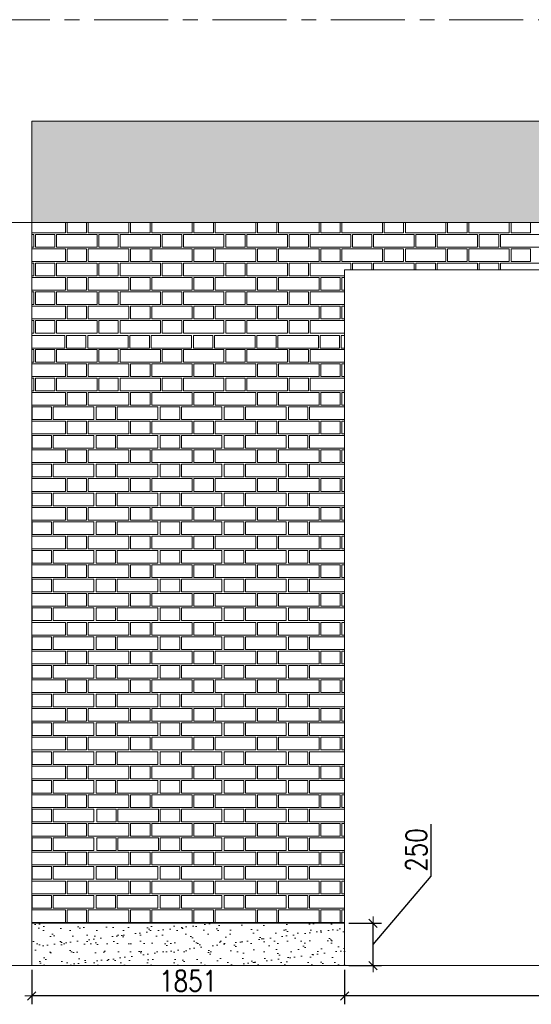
# Model space of a CAD drawing. Header units: millimetres. Extents: x 365044 to 878822, y -384447 to -241456.
# Tile 14 of 65: x 612509 to 615535, y -384084 to -378260. Entities that reach past the tile are written whole.
import ezdxf

# ---------------------------------------------------------------- set-up
doc = ezdxf.new("R2010")
doc.units = ezdxf.units.MM
doc.header["$PDMODE"] = 99
doc.linetypes.add('CENTER', pattern=[2, 1.25, -0.25, 0.25, -0.25])
doc.layers.get('Defpoints').update_dxf_attribs({"color": 250})
for name, color, linetype, lineweight in [('3A-HATCH', 252, 'Continuous', 0), ('4', 4, 'Continuous', 9), ('A-DIM', 7, 'Continuous', 13)]:
    doc.layers.add(name, color=color, linetype=linetype, lineweight=lineweight)
doc.layers.add('A-HATCH', color=9, linetype='Continuous', lineweight=0, true_color=0x808080)
doc.layers.add('CENTER', color=8, linetype='CENTER')
doc.styles.add('L1', font='simplex.shx', dxfattribs={"width": 0.8})
doc.dimstyles.new('copy 1 TO 50', dxfattribs={"dimscale": 50, "dimtxt": 2.5, "dimasz": 0.02, "dimexe": 1, "dimexo": 0.5, "dimgap": 0.5, "dimtad": 1, "dimdec": 0, "dimzin": 0, "dimdsep": 46, "dimtxsty": 'L1', "dimblk": '$0$$0$$1$new block', "dimcen": 0, "dimdle": 1, "dimclrd": 6, "dimclre": 6, "dimclrt": 7, "dimadec": 0, "dimazin": 0, "dimtfac": 2.5, "dimtdec": 0, "dimtix": 1, "dimtmove": 1, "dimatfit": 3, "dimldrblk": 'OPEN30', "dimfxl": 6, "dimtolj": 1, "dimtzin": 0, "dimarcsym": 0})

# ---------------------------------------------------------------- blocks, each defined once
blk = doc.blocks.new('$0$$0$$1$new block')
at = {"color": 3}
for p, q in [((40, 0), (-40, 0)), ((24.7, 24.7), (-24.7, -24.7)), ((0, 40), (0, -40))]:
    blk.add_line(p, q, dxfattribs=at)
blk = doc.blocks.new('*D422')
at = {"layer": 'A-DIM', "color": 6, "linetype": 'Continuous', "lineweight": -2, "transparency": 16777216}
for p, q in [((614430.6, -383880), (614430.6, -384084.4)), ((618450.6, -383880), (618450.6, -384084.4))]:
    blk.add_line(p, q, dxfattribs=at)
at = {"layer": 'A-DIM', "color": 6, "lineweight": -2, "transparency": 16777216}
blk.add_line((618449.6, -384034.4), (614431.6, -384034.4), dxfattribs=at)
at = {"layer": 'Defpoints', "color": 0, "transparency": 16777216}
for p in [(614430.6, -383855), (618450.6, -383855), (614430.6, -384034.4)]:
    blk.add_point(p, dxfattribs=at)
at = {"layer": 'A-DIM', "color": 6, "lineweight": -2, "transparency": 16777216, "rotation": 180}
blk.add_blockref('$0$$0$$1$new block', (614430.6, -384034.4), dxfattribs=at)
at = {"layer": 'A-DIM', "color": 6, "lineweight": -2, "transparency": 16777216}
blk.add_blockref('$0$$0$$1$new block', (618450.6, -384034.4), dxfattribs=at)
at = {"layer": 'A-DIM', "color": 7, "lineweight": -3, "transparency": 16777216, "insert": (616440.6, -383946.9), "char_height": 125, "attachment_point": 5, "style": 'L1'}
blk.add_mtext('\\A1;4020', dxfattribs=at)
blk = doc.blocks.new('_Open30')
at = {"color": 0, "linetype": 'ByBlock', "lineweight": -2}
for p, q in [((-1, 0.3), (0, 0)), ((0, 0), (-1, -0.3)), ((0, 0), (-1, 0))]:
    blk.add_line(p, q, dxfattribs=at)
blk = doc.blocks.new('*D423')
at = {"layer": 'A-DIM', "color": 6, "linetype": 'Continuous', "lineweight": -2, "transparency": 16777216}
for p, q in [((612579.6, -383880), (612579.6, -384084.4)), ((614430.6, -383880), (614430.6, -384084.4))]:
    blk.add_line(p, q, dxfattribs=at)
at = {"layer": 'A-DIM', "color": 6, "lineweight": -2, "transparency": 16777216}
blk.add_line((614429.6, -384034.4), (612580.6, -384034.4), dxfattribs=at)
at = {"layer": 'Defpoints', "color": 0, "transparency": 16777216}
for p in [(612579.6, -383855), (614430.6, -383855), (612579.6, -384034.4)]:
    blk.add_point(p, dxfattribs=at)
at = {"layer": 'A-DIM', "color": 6, "lineweight": -2, "transparency": 16777216, "rotation": 180}
blk.add_blockref('$0$$0$$1$new block', (612579.6, -384034.4), dxfattribs=at)
at = {"layer": 'A-DIM', "color": 6, "lineweight": -2, "transparency": 16777216}
blk.add_blockref('$0$$0$$1$new block', (614430.6, -384034.4), dxfattribs=at)
at = {"layer": 'A-DIM', "color": 7, "lineweight": -3, "transparency": 16777216, "insert": (613505.1, -383946.9), "char_height": 125, "attachment_point": 5, "style": 'L1'}
blk.add_mtext('\\A1;1851', dxfattribs=at)
blk = doc.blocks.new('*D433')
at = {"layer": 'A-DIM', "color": 6, "lineweight": -2, "transparency": 16777216}
for p, q in [((614941.6, -383325.5), (614941.6, -383018.4)), ((614599, -383730), (614941.6, -383325.5)), ((614599, -383854), (614599, -383606))]:
    blk.add_line(p, q, dxfattribs=at)
at = {"layer": 'A-DIM', "color": 6, "linetype": 'Continuous', "lineweight": -2, "transparency": 16777216}
for p, q in [((614455.6, -383605), (614649, -383605)), ((614455.6, -383855), (614649, -383855))]:
    blk.add_line(p, q, dxfattribs=at)
at = {"layer": 'Defpoints', "color": 0, "transparency": 16777216}
for p in [(614430.6, -383605), (614599, -383605), (614430.6, -383855)]:
    blk.add_point(p, dxfattribs=at)
at = {"layer": 'A-DIM', "color": 6, "lineweight": -2, "transparency": 16777216}
for p, rotation in [((614599, -383605), 90), ((614599, -383855), 270)]:
    blk.add_blockref('$0$$0$$1$new block', p, dxfattribs=dict(at, rotation=rotation))
at = {"layer": 'A-DIM', "color": 7, "lineweight": -3, "transparency": 16777216, "insert": (614854.1, -383172), "char_height": 125, "attachment_point": 5, "rotation": 90, "style": 'L1'}
blk.add_mtext('\\A1;250', dxfattribs=at)

msp = doc.modelspace()

# ---------------------------------------------------------------- hatches: boundary and pattern name
h = msp.add_hatch()
h.set_pattern_fill('GRASS', color=82, scale=5)
h.set_pattern_definition([(90, (-374965.555, 370325.62), (-89.802561, 89.802561), [23.8125, -155.792622]), (45, (-374965.56, 370325.62), (-89.802561, 89.802561), [23.8125, -103.1875]), (135, (-374965.56, 370325.62), (-89.802561, -89.802561), [23.8125, -103.1875])])
h.paths.add_polyline_path([(627796.6, -378260), (648294.6, -378260), (648294.6, -379460), (612579.6, -379460), (612579.6, -378860), (627796.6, -378860)])
at = {"layer": '3A-HATCH'}
h = msp.add_hatch(dxfattribs=at)
h.set_pattern_fill('AR-SAND', color=256, scale=2)
h.set_pattern_definition([(37.5, (113732.33, 538.58), (-3.200063, 97.882647), [0, -77.216, 0, -86.36, 0, -82.55]), (7.5, (113732.33, 538.58), (89.904657, 143.36502), [0, -41.656, 0, -69.596, 0, -26.67]), (327.5, (113669.85, 538.58), (158.198474, 0.287437), [0, -25.4, 0, -91.44, 0, -119.38]), (317.5, (113669.85, 538.58), (152.71129, 44.585865), [0, -12.7, 0, -59.944, 0, -68.58])])
h.paths.add_polyline_path([(612579.6, -383605), (614430.6, -383605), (614430.6, -383855), (612579.6, -383855)])

# ---------------------------------------------------------------- linework, layer by layer
at = {"layer": '4', "ltscale": 80}
for p, q in [((612579.6, -383855), (612579.6, -378860)), ((627796.6, -378860), (612579.6, -378860)), ((612579.6, -379460), (648294.6, -379460)), ((614430.6, -379740), (627796.6, -379740)), ((614430.6, -383855), (614430.6, -379740)), ((612579.6, -383600), (614430.6, -383600)), ((612579.6, -383605), (614430.6, -383605)), ((612579.6, -383855), (627796.6, -383855))]:
    msp.add_line(p, q, dxfattribs=at)
at = {"layer": 'A-HATCH'}
for points in [[(612779.6, -379460), (612779.6, -379520), (612579.6, -379520)], [(612904.6, -379460), (612904.6, -379520), (612789.6, -379520), (612789.6, -379460)], [(613154.6, -379460), (613154.6, -379520), (612914.6, -379520), (612914.6, -379460)], [(613279.6, -379460), (613279.6, -379520), (613164.6, -379520), (613164.6, -379460)], [(613529.6, -379460), (613529.6, -379520), (613289.6, -379520), (613289.6, -379460)], [(613654.6, -379460), (613654.6, -379520), (613539.6, -379520), (613539.6, -379460)], [(613904.6, -379460), (613904.6, -379520), (613664.6, -379520), (613664.6, -379460)], [(614029.6, -379460), (614029.6, -379520), (613914.6, -379520), (613914.6, -379460)], [(614279.6, -379460), (614279.6, -379520), (614039.6, -379520), (614039.6, -379460)], [(614404.6, -379460), (614404.6, -379520), (614289.6, -379520), (614289.6, -379460)], [(614654.6, -379460), (614654.6, -379520), (614414.6, -379520), (614414.6, -379460)], [(614779.6, -379460), (614779.6, -379520), (614664.6, -379520), (614664.6, -379460)], [(615029.6, -379460), (615029.6, -379520), (614789.6, -379520), (614789.6, -379460)], [(615154.6, -379460), (615154.6, -379520), (615039.6, -379520), (615039.6, -379460)], [(615404.6, -379460), (615404.6, -379520), (615164.6, -379520), (615164.6, -379460)], [(615529.6, -379460), (615529.6, -379520), (615414.6, -379520), (615414.6, -379460)], [(612579.6, -379530), (612592.1, -379530), (612592.1, -379605), (612579.6, -379605)], [(612579.6, -379615), (612779.6, -379615), (612779.6, -379690), (612579.6, -379690)], [(612579.6, -379700), (612592.1, -379700), (612592.1, -379775), (612579.6, -379775)], [(614430.6, -379775), (614227.1, -379775), (614227.1, -379700), (614467.1, -379700), (614467.1, -379740)], [(614477.1, -379740), (614477.1, -379700), (614592.1, -379700), (614592.1, -379740)], [(614602.1, -379740), (614602.1, -379700), (614842.1, -379700), (614842.1, -379740)], [(614852.1, -379740), (614852.1, -379700), (614967.1, -379700), (614967.1, -379740)], [(614977.1, -379740), (614977.1, -379700), (615217.1, -379700), (615217.1, -379740)], [(615227.1, -379740), (615227.1, -379700), (615342.1, -379700), (615342.1, -379740)], [(615352.1, -379740), (615352.1, -379700), (615592.1, -379700), (615592.1, -379740)], [(612579.6, -379785), (612779.6, -379785), (612779.6, -379860), (612579.6, -379860)], [(614430.6, -379860), (614414.6, -379860), (614414.6, -379785), (614430.6, -379785)], [(612579.6, -379870), (612592.1, -379870), (612592.1, -379945), (612579.6, -379945)], [(614430.6, -379945), (614227.1, -379945), (614227.1, -379870), (614430.6, -379870)], [(612579.6, -379955), (612779.6, -379955), (612779.6, -380030), (612579.6, -380030)], [(614430.6, -380030), (614414.6, -380030), (614414.6, -379955), (614430.6, -379955)], [(612579.6, -380040), (612592.1, -380040), (612592.1, -380115), (612579.6, -380115)], [(614430.6, -380115), (614227.1, -380115), (614227.1, -380040), (614430.6, -380040)], [(612579.6, -380127.5), (612775.8, -380127.5), (612775.8, -380202.5), (612579.6, -380202.5)], [(614430.6, -380202.5), (614410.8, -380202.5), (614410.8, -380127.5), (614430.6, -380127.5)], [(612579.6, -380210), (612592.1, -380210), (612592.1, -380285), (612579.6, -380285)], [(614430.6, -380285), (614227.1, -380285), (614227.1, -380210), (614430.6, -380210)], [(612579.6, -380295), (612779.6, -380295), (612779.6, -380370), (612579.6, -380370)], [(614430.6, -380370), (614414.6, -380370), (614414.6, -380295), (614430.6, -380295)], [(612579.6, -380380), (612592.1, -380380), (612592.1, -380455), (612579.6, -380455)], [(614430.6, -380455), (614227.1, -380455), (614227.1, -380380), (614430.6, -380380)], [(612579.6, -380465), (612779.6, -380465), (612779.6, -380540), (612579.6, -380540)], [(614430.6, -380540), (614414.6, -380540), (614414.6, -380465), (614430.6, -380465)], [(614430.6, -380625), (614223.1, -380625), (614223.1, -380550), (614430.6, -380550)], [(612579.6, -380635), (612779.6, -380635), (612779.6, -380710), (612579.6, -380710)], [(614430.6, -380710), (614414.6, -380710), (614414.6, -380635), (614430.6, -380635)], [(614430.6, -380795), (614223.1, -380795), (614223.1, -380720), (614430.6, -380720)], [(612579.6, -380805), (612779.6, -380805), (612779.6, -380880), (612579.6, -380880)], [(614430.6, -380880), (614414.6, -380880), (614414.6, -380805), (614430.6, -380805)], [(614430.6, -380965), (614223.1, -380965), (614223.1, -380890), (614430.6, -380890)], [(612579.6, -380975), (612779.6, -380975), (612779.6, -381050), (612579.6, -381050)], [(614430.6, -381050), (614414.6, -381050), (614414.6, -380975), (614430.6, -380975)], [(614430.6, -381135), (614223.1, -381135), (614223.1, -381060), (614430.6, -381060)], [(612579.6, -381145), (612779.6, -381145), (612779.6, -381220), (612579.6, -381220)], [(614430.6, -381220), (614414.6, -381220), (614414.6, -381145), (614430.6, -381145)], [(614430.6, -381305), (614223.1, -381305), (614223.1, -381230), (614430.6, -381230)], [(612579.6, -381315), (612779.6, -381315), (612779.6, -381390), (612579.6, -381390)], [(614430.6, -381390), (614414.6, -381390), (614414.6, -381315), (614430.6, -381315)], [(614430.6, -381475), (614223.1, -381475), (614223.1, -381400), (614430.6, -381400)], [(612579.6, -381485), (612779.6, -381485), (612779.6, -381560), (612579.6, -381560)], [(614430.6, -381560), (614414.6, -381560), (614414.6, -381485), (614430.6, -381485)], [(614430.6, -381645), (614223.1, -381645), (614223.1, -381570), (614430.6, -381570)], [(612579.6, -381655), (612779.6, -381655), (612779.6, -381730), (612579.6, -381730)], [(614430.6, -381730), (614414.6, -381730), (614414.6, -381655), (614430.6, -381655)], [(614430.6, -381815), (614223.1, -381815), (614223.1, -381740), (614430.6, -381740)], [(612579.6, -381825), (612779.6, -381825), (612779.6, -381900), (612579.6, -381900)], [(614430.6, -381900), (614414.6, -381900), (614414.6, -381825), (614430.6, -381825)], [(614430.6, -381985), (614223.1, -381985), (614223.1, -381910), (614430.6, -381910)], [(612579.6, -381995), (612779.6, -381995), (612779.6, -382070), (612579.6, -382070)], [(614430.6, -382070), (614414.6, -382070), (614414.6, -381995), (614430.6, -381995)], [(614430.6, -382155), (614223.1, -382155), (614223.1, -382080), (614430.6, -382080)], [(612579.6, -382165), (612779.6, -382165), (612779.6, -382240), (612579.6, -382240)], [(614430.6, -382240), (614414.6, -382240), (614414.6, -382165), (614430.6, -382165)], [(614430.6, -382325), (614223.1, -382325), (614223.1, -382250), (614430.6, -382250)], [(612579.6, -382335), (612779.6, -382335), (612779.6, -382410), (612579.6, -382410)], [(614430.6, -382410), (614414.6, -382410), (614414.6, -382335), (614430.6, -382335)], [(614430.6, -382495), (614223.1, -382495), (614223.1, -382420), (614430.6, -382420)], [(612579.6, -382505), (612779.6, -382505), (612779.6, -382580), (612579.6, -382580)], [(614430.6, -382580), (614414.6, -382580), (614414.6, -382505), (614430.6, -382505)], [(614430.6, -382665), (614223.1, -382665), (614223.1, -382590), (614430.6, -382590)], [(612579.6, -382675), (612779.6, -382675), (612779.6, -382750), (612579.6, -382750)], [(614430.6, -382750), (614414.6, -382750), (614414.6, -382675), (614430.6, -382675)], [(614430.6, -382835), (614223.1, -382835), (614223.1, -382760), (614430.6, -382760)], [(612579.6, -382845), (612779.6, -382845), (612779.6, -382920), (612579.6, -382920)], [(614430.6, -382920), (614414.6, -382920), (614414.6, -382845), (614430.6, -382845)], [(614430.6, -383005), (614223.1, -383005), (614223.1, -382930), (614430.6, -382930)], [(612579.6, -383015), (612779.6, -383015), (612779.6, -383090), (612579.6, -383090)], [(614430.6, -383090), (614414.6, -383090), (614414.6, -383015), (614430.6, -383015)], [(614430.6, -383175), (614223.1, -383175), (614223.1, -383100), (614430.6, -383100)], [(612579.6, -383185), (612779.6, -383185), (612779.6, -383260), (612579.6, -383260)], [(614430.6, -383260), (614414.6, -383260), (614414.6, -383185), (614430.6, -383185)], [(614430.6, -383345), (614223.1, -383345), (614223.1, -383270), (614430.6, -383270)], [(612579.6, -383355), (612779.6, -383355), (612779.6, -383430), (612579.6, -383430)], [(614430.6, -383430), (614414.6, -383430), (614414.6, -383355), (614430.6, -383355)], [(614430.6, -383515), (614223.1, -383515), (614223.1, -383440), (614430.6, -383440)], [(612579.6, -383525), (612779.6, -383525), (612779.6, -383600), (612579.6, -383600)], [(614430.6, -383600), (614414.6, -383600), (614414.6, -383525), (614430.6, -383525)]]:
    msp.add_lwpolyline(points, dxfattribs=at)
for points in [[(612602.1, -379530), (612717.1, -379530), (612717.1, -379605), (612602.1, -379605)], [(612727.1, -379530), (612967.1, -379530), (612967.1, -379605), (612727.1, -379605)], [(612977.1, -379530), (613092.1, -379530), (613092.1, -379605), (612977.1, -379605)], [(613102.1, -379530), (613342.1, -379530), (613342.1, -379605), (613102.1, -379605)], [(613352.1, -379530), (613467.1, -379530), (613467.1, -379605), (613352.1, -379605)], [(613477.1, -379530), (613717.1, -379530), (613717.1, -379605), (613477.1, -379605)], [(613727.1, -379530), (613842.1, -379530), (613842.1, -379605), (613727.1, -379605)], [(613852.1, -379530), (614092.1, -379530), (614092.1, -379605), (613852.1, -379605)], [(614102.1, -379530), (614217.1, -379530), (614217.1, -379605), (614102.1, -379605)], [(614227.1, -379530), (614467.1, -379530), (614467.1, -379605), (614227.1, -379605)], [(614477.1, -379530), (614592.1, -379530), (614592.1, -379605), (614477.1, -379605)], [(614602.1, -379530), (614842.1, -379530), (614842.1, -379605), (614602.1, -379605)], [(614852.1, -379530), (614967.1, -379530), (614967.1, -379605), (614852.1, -379605)], [(614977.1, -379530), (615217.1, -379530), (615217.1, -379605), (614977.1, -379605)], [(615227.1, -379530), (615342.1, -379530), (615342.1, -379605), (615227.1, -379605)], [(615352.1, -379530), (615592.1, -379530), (615592.1, -379605), (615352.1, -379605)], [(612789.6, -379615), (612904.6, -379615), (612904.6, -379690), (612789.6, -379690)], [(612914.6, -379615), (613154.6, -379615), (613154.6, -379690), (612914.6, -379690)], [(613164.6, -379615), (613279.6, -379615), (613279.6, -379690), (613164.6, -379690)], [(613289.6, -379615), (613529.6, -379615), (613529.6, -379690), (613289.6, -379690)], [(613539.6, -379615), (613654.6, -379615), (613654.6, -379690), (613539.6, -379690)], [(613664.6, -379615), (613904.6, -379615), (613904.6, -379690), (613664.6, -379690)], [(613914.6, -379615), (614029.6, -379615), (614029.6, -379690), (613914.6, -379690)], [(614039.6, -379615), (614279.6, -379615), (614279.6, -379690), (614039.6, -379690)], [(614289.6, -379615), (614404.6, -379615), (614404.6, -379690), (614289.6, -379690)], [(614414.6, -379615), (614654.6, -379615), (614654.6, -379690), (614414.6, -379690)], [(614664.6, -379615), (614779.6, -379615), (614779.6, -379690), (614664.6, -379690)], [(614789.6, -379615), (615029.6, -379615), (615029.6, -379690), (614789.6, -379690)], [(615039.6, -379615), (615154.6, -379615), (615154.6, -379690), (615039.6, -379690)], [(615164.6, -379615), (615404.6, -379615), (615404.6, -379690), (615164.6, -379690)], [(615414.6, -379615), (615529.6, -379615), (615529.6, -379690), (615414.6, -379690)], [(612602.1, -379700), (612717.1, -379700), (612717.1, -379775), (612602.1, -379775)], [(612727.1, -379700), (612967.1, -379700), (612967.1, -379775), (612727.1, -379775)], [(612977.1, -379700), (613092.1, -379700), (613092.1, -379775), (612977.1, -379775)], [(613102.1, -379700), (613342.1, -379700), (613342.1, -379775), (613102.1, -379775)], [(613352.1, -379700), (613467.1, -379700), (613467.1, -379775), (613352.1, -379775)], [(613477.1, -379700), (613717.1, -379700), (613717.1, -379775), (613477.1, -379775)], [(613727.1, -379700), (613842.1, -379700), (613842.1, -379775), (613727.1, -379775)], [(613852.1, -379700), (614092.1, -379700), (614092.1, -379775), (613852.1, -379775)], [(614102.1, -379700), (614217.1, -379700), (614217.1, -379775), (614102.1, -379775)], [(612789.6, -379785), (612904.6, -379785), (612904.6, -379860), (612789.6, -379860)], [(612914.6, -379785), (613154.6, -379785), (613154.6, -379860), (612914.6, -379860)], [(613164.6, -379785), (613279.6, -379785), (613279.6, -379860), (613164.6, -379860)], [(613289.6, -379785), (613529.6, -379785), (613529.6, -379860), (613289.6, -379860)], [(613539.6, -379785), (613654.6, -379785), (613654.6, -379860), (613539.6, -379860)], [(613664.6, -379785), (613904.6, -379785), (613904.6, -379860), (613664.6, -379860)], [(613914.6, -379785), (614029.6, -379785), (614029.6, -379860), (613914.6, -379860)], [(614039.6, -379785), (614279.6, -379785), (614279.6, -379860), (614039.6, -379860)], [(614289.6, -379785), (614404.6, -379785), (614404.6, -379860), (614289.6, -379860)], [(612602.1, -379870), (612717.1, -379870), (612717.1, -379945), (612602.1, -379945)], [(612727.1, -379870), (612967.1, -379870), (612967.1, -379945), (612727.1, -379945)], [(612977.1, -379870), (613092.1, -379870), (613092.1, -379945), (612977.1, -379945)], [(613102.1, -379870), (613342.1, -379870), (613342.1, -379945), (613102.1, -379945)], [(613352.1, -379870), (613467.1, -379870), (613467.1, -379945), (613352.1, -379945)], [(613477.1, -379870), (613717.1, -379870), (613717.1, -379945), (613477.1, -379945)], [(613727.1, -379870), (613842.1, -379870), (613842.1, -379945), (613727.1, -379945)], [(613852.1, -379870), (614092.1, -379870), (614092.1, -379945), (613852.1, -379945)], [(614102.1, -379870), (614217.1, -379870), (614217.1, -379945), (614102.1, -379945)], [(612789.6, -379955), (612904.6, -379955), (612904.6, -380030), (612789.6, -380030)], [(612914.6, -379955), (613154.6, -379955), (613154.6, -380030), (612914.6, -380030)], [(613164.6, -379955), (613279.6, -379955), (613279.6, -380030), (613164.6, -380030)], [(613289.6, -379955), (613529.6, -379955), (613529.6, -380030), (613289.6, -380030)], [(613539.6, -379955), (613654.6, -379955), (613654.6, -380030), (613539.6, -380030)], [(613664.6, -379955), (613904.6, -379955), (613904.6, -380030), (613664.6, -380030)], [(613914.6, -379955), (614029.6, -379955), (614029.6, -380030), (613914.6, -380030)], [(614039.6, -379955), (614279.6, -379955), (614279.6, -380030), (614039.6, -380030)], [(614289.6, -379955), (614404.6, -379955), (614404.6, -380030), (614289.6, -380030)], [(612602.1, -380040), (612717.1, -380040), (612717.1, -380115), (612602.1, -380115)], [(612727.1, -380040), (612967.1, -380040), (612967.1, -380115), (612727.1, -380115)], [(612977.1, -380040), (613092.1, -380040), (613092.1, -380115), (612977.1, -380115)], [(613102.1, -380040), (613342.1, -380040), (613342.1, -380115), (613102.1, -380115)], [(613352.1, -380040), (613467.1, -380040), (613467.1, -380115), (613352.1, -380115)], [(613477.1, -380040), (613717.1, -380040), (613717.1, -380115), (613477.1, -380115)], [(613727.1, -380040), (613842.1, -380040), (613842.1, -380115), (613727.1, -380115)], [(613852.1, -380040), (614092.1, -380040), (614092.1, -380115), (613852.1, -380115)], [(614102.1, -380040), (614217.1, -380040), (614217.1, -380115), (614102.1, -380115)], [(612785.8, -380127.5), (612900.8, -380127.5), (612900.8, -380202.5), (612785.8, -380202.5)], [(612910.8, -380127.5), (613150.8, -380127.5), (613150.8, -380202.5), (612910.8, -380202.5)], [(613160.8, -380127.5), (613275.8, -380127.5), (613275.8, -380202.5), (613160.8, -380202.5)], [(613285.8, -380127.5), (613525.8, -380127.5), (613525.8, -380202.5), (613285.8, -380202.5)], [(613535.8, -380127.5), (613650.8, -380127.5), (613650.8, -380202.5), (613535.8, -380202.5)], [(613660.8, -380127.5), (613900.8, -380127.5), (613900.8, -380202.5), (613660.8, -380202.5)], [(613910.8, -380127.5), (614025.8, -380127.5), (614025.8, -380202.5), (613910.8, -380202.5)], [(614035.8, -380127.5), (614275.8, -380127.5), (614275.8, -380202.5), (614035.8, -380202.5)], [(614285.8, -380127.5), (614400.8, -380127.5), (614400.8, -380202.5), (614285.8, -380202.5)], [(612602.1, -380210), (612717.1, -380210), (612717.1, -380285), (612602.1, -380285)], [(612727.1, -380210), (612967.1, -380210), (612967.1, -380285), (612727.1, -380285)], [(612977.1, -380210), (613092.1, -380210), (613092.1, -380285), (612977.1, -380285)], [(613102.1, -380210), (613342.1, -380210), (613342.1, -380285), (613102.1, -380285)], [(613352.1, -380210), (613467.1, -380210), (613467.1, -380285), (613352.1, -380285)], [(613477.1, -380210), (613717.1, -380210), (613717.1, -380285), (613477.1, -380285)], [(613727.1, -380210), (613842.1, -380210), (613842.1, -380285), (613727.1, -380285)], [(613852.1, -380210), (614092.1, -380210), (614092.1, -380285), (613852.1, -380285)], [(614102.1, -380210), (614217.1, -380210), (614217.1, -380285), (614102.1, -380285)], [(612789.6, -380295), (612904.6, -380295), (612904.6, -380370), (612789.6, -380370)], [(612914.6, -380295), (613154.6, -380295), (613154.6, -380370), (612914.6, -380370)], [(613164.6, -380295), (613279.6, -380295), (613279.6, -380370), (613164.6, -380370)], [(613289.6, -380295), (613529.6, -380295), (613529.6, -380370), (613289.6, -380370)], [(613539.6, -380295), (613654.6, -380295), (613654.6, -380370), (613539.6, -380370)], [(613664.6, -380295), (613904.6, -380295), (613904.6, -380370), (613664.6, -380370)], [(613914.6, -380295), (614029.6, -380295), (614029.6, -380370), (613914.6, -380370)], [(614039.6, -380295), (614279.6, -380295), (614279.6, -380370), (614039.6, -380370)], [(614289.6, -380295), (614404.6, -380295), (614404.6, -380370), (614289.6, -380370)], [(612602.1, -380380), (612717.1, -380380), (612717.1, -380455), (612602.1, -380455)], [(612727.1, -380380), (612967.1, -380380), (612967.1, -380455), (612727.1, -380455)], [(612977.1, -380380), (613092.1, -380380), (613092.1, -380455), (612977.1, -380455)], [(613102.1, -380380), (613342.1, -380380), (613342.1, -380455), (613102.1, -380455)], [(613352.1, -380380), (613467.1, -380380), (613467.1, -380455), (613352.1, -380455)], [(613477.1, -380380), (613717.1, -380380), (613717.1, -380455), (613477.1, -380455)], [(613727.1, -380380), (613842.1, -380380), (613842.1, -380455), (613727.1, -380455)], [(613852.1, -380380), (614092.1, -380380), (614092.1, -380455), (613852.1, -380455)], [(614102.1, -380380), (614217.1, -380380), (614217.1, -380455), (614102.1, -380455)], [(612789.6, -380465), (612904.6, -380465), (612904.6, -380540), (612789.6, -380540)], [(612914.6, -380465), (613154.6, -380465), (613154.6, -380540), (612914.6, -380540)], [(613164.6, -380465), (613279.6, -380465), (613279.6, -380540), (613164.6, -380540)], [(613289.6, -380465), (613529.6, -380465), (613529.6, -380540), (613289.6, -380540)], [(613539.6, -380465), (613654.6, -380465), (613654.6, -380540), (613539.6, -380540)], [(613664.6, -380465), (613904.6, -380465), (613904.6, -380540), (613664.6, -380540)], [(613914.6, -380465), (614029.6, -380465), (614029.6, -380540), (613914.6, -380540)], [(614039.6, -380465), (614279.6, -380465), (614279.6, -380540), (614039.6, -380540)], [(614289.6, -380465), (614404.6, -380465), (614404.6, -380540), (614289.6, -380540)], [(612581.9, -380550), (612696.9, -380550), (612696.9, -380625), (612581.9, -380625)], [(612706.9, -380550), (612946.9, -380550), (612946.9, -380625), (612706.9, -380625)], [(612960.9, -380550), (613075.9, -380550), (613075.9, -380625), (612960.9, -380625)], [(613085.9, -380550), (613325.9, -380550), (613325.9, -380625), (613085.9, -380625)], [(613340, -380550), (613455, -380550), (613455, -380625), (613340, -380625)], [(613465, -380550), (613705, -380550), (613705, -380625), (613465, -380625)], [(613719, -380550), (613834, -380550), (613834, -380625), (613719, -380625)], [(613844, -380550), (614084, -380550), (614084, -380625), (613844, -380625)], [(614098.1, -380550), (614213.1, -380550), (614213.1, -380625), (614098.1, -380625)], [(612789.6, -380635), (612904.6, -380635), (612904.6, -380710), (612789.6, -380710)], [(612914.6, -380635), (613154.6, -380635), (613154.6, -380710), (612914.6, -380710)], [(613164.6, -380635), (613279.6, -380635), (613279.6, -380710), (613164.6, -380710)], [(613289.6, -380635), (613529.6, -380635), (613529.6, -380710), (613289.6, -380710)], [(613539.6, -380635), (613654.6, -380635), (613654.6, -380710), (613539.6, -380710)], [(613664.6, -380635), (613904.6, -380635), (613904.6, -380710), (613664.6, -380710)], [(613914.6, -380635), (614029.6, -380635), (614029.6, -380710), (613914.6, -380710)], [(614039.6, -380635), (614279.6, -380635), (614279.6, -380710), (614039.6, -380710)], [(614289.6, -380635), (614404.6, -380635), (614404.6, -380710), (614289.6, -380710)], [(612581.9, -380720), (612696.9, -380720), (612696.9, -380795), (612581.9, -380795)], [(612706.9, -380720), (612946.9, -380720), (612946.9, -380795), (612706.9, -380795)], [(612960.9, -380720), (613075.9, -380720), (613075.9, -380795), (612960.9, -380795)], [(613085.9, -380720), (613325.9, -380720), (613325.9, -380795), (613085.9, -380795)], [(613340, -380720), (613455, -380720), (613455, -380795), (613340, -380795)], [(613465, -380720), (613705, -380720), (613705, -380795), (613465, -380795)], [(613719, -380720), (613834, -380720), (613834, -380795), (613719, -380795)], [(613844, -380720), (614084, -380720), (614084, -380795), (613844, -380795)], [(614098.1, -380720), (614213.1, -380720), (614213.1, -380795), (614098.1, -380795)], [(612789.6, -380805), (612904.6, -380805), (612904.6, -380880), (612789.6, -380880)], [(612914.6, -380805), (613154.6, -380805), (613154.6, -380880), (612914.6, -380880)], [(613164.6, -380805), (613279.6, -380805), (613279.6, -380880), (613164.6, -380880)], [(613289.6, -380805), (613529.6, -380805), (613529.6, -380880), (613289.6, -380880)], [(613539.6, -380805), (613654.6, -380805), (613654.6, -380880), (613539.6, -380880)], [(613664.6, -380805), (613904.6, -380805), (613904.6, -380880), (613664.6, -380880)], [(613914.6, -380805), (614029.6, -380805), (614029.6, -380880), (613914.6, -380880)], [(614039.6, -380805), (614279.6, -380805), (614279.6, -380880), (614039.6, -380880)], [(614289.6, -380805), (614404.6, -380805), (614404.6, -380880), (614289.6, -380880)], [(612581.9, -380890), (612696.9, -380890), (612696.9, -380965), (612581.9, -380965)], [(612706.9, -380890), (612946.9, -380890), (612946.9, -380965), (612706.9, -380965)], [(612960.9, -380890), (613075.9, -380890), (613075.9, -380965), (612960.9, -380965)], [(613085.9, -380890), (613325.9, -380890), (613325.9, -380965), (613085.9, -380965)], [(613340, -380890), (613455, -380890), (613455, -380965), (613340, -380965)], [(613465, -380890), (613705, -380890), (613705, -380965), (613465, -380965)], [(613719, -380890), (613834, -380890), (613834, -380965), (613719, -380965)], [(613844, -380890), (614084, -380890), (614084, -380965), (613844, -380965)], [(614098.1, -380890), (614213.1, -380890), (614213.1, -380965), (614098.1, -380965)], [(612789.6, -380975), (612904.6, -380975), (612904.6, -381050), (612789.6, -381050)], [(612914.6, -380975), (613154.6, -380975), (613154.6, -381050), (612914.6, -381050)], [(613164.6, -380975), (613279.6, -380975), (613279.6, -381050), (613164.6, -381050)], [(613289.6, -380975), (613529.6, -380975), (613529.6, -381050), (613289.6, -381050)], [(613539.6, -380975), (613654.6, -380975), (613654.6, -381050), (613539.6, -381050)], [(613664.6, -380975), (613904.6, -380975), (613904.6, -381050), (613664.6, -381050)], [(613914.6, -380975), (614029.6, -380975), (614029.6, -381050), (613914.6, -381050)], [(614039.6, -380975), (614279.6, -380975), (614279.6, -381050), (614039.6, -381050)], [(614289.6, -380975), (614404.6, -380975), (614404.6, -381050), (614289.6, -381050)], [(612581.9, -381060), (612696.9, -381060), (612696.9, -381135), (612581.9, -381135)], [(612706.9, -381060), (612946.9, -381060), (612946.9, -381135), (612706.9, -381135)], [(612960.9, -381060), (613075.9, -381060), (613075.9, -381135), (612960.9, -381135)], [(613085.9, -381060), (613325.9, -381060), (613325.9, -381135), (613085.9, -381135)], [(613340, -381060), (613455, -381060), (613455, -381135), (613340, -381135)], [(613465, -381060), (613705, -381060), (613705, -381135), (613465, -381135)], [(613719, -381060), (613834, -381060), (613834, -381135), (613719, -381135)], [(613844, -381060), (614084, -381060), (614084, -381135), (613844, -381135)], [(614098.1, -381060), (614213.1, -381060), (614213.1, -381135), (614098.1, -381135)], [(612789.6, -381145), (612904.6, -381145), (612904.6, -381220), (612789.6, -381220)], [(612914.6, -381145), (613154.6, -381145), (613154.6, -381220), (612914.6, -381220)], [(613164.6, -381145), (613279.6, -381145), (613279.6, -381220), (613164.6, -381220)], [(613289.6, -381145), (613529.6, -381145), (613529.6, -381220), (613289.6, -381220)], [(613539.6, -381145), (613654.6, -381145), (613654.6, -381220), (613539.6, -381220)], [(613664.6, -381145), (613904.6, -381145), (613904.6, -381220), (613664.6, -381220)], [(613914.6, -381145), (614029.6, -381145), (614029.6, -381220), (613914.6, -381220)], [(614039.6, -381145), (614279.6, -381145), (614279.6, -381220), (614039.6, -381220)], [(614289.6, -381145), (614404.6, -381145), (614404.6, -381220), (614289.6, -381220)], [(612581.9, -381230), (612696.9, -381230), (612696.9, -381305), (612581.9, -381305)], [(612706.9, -381230), (612946.9, -381230), (612946.9, -381305), (612706.9, -381305)], [(612960.9, -381230), (613075.9, -381230), (613075.9, -381305), (612960.9, -381305)], [(613085.9, -381230), (613325.9, -381230), (613325.9, -381305), (613085.9, -381305)], [(613340, -381230), (613455, -381230), (613455, -381305), (613340, -381305)], [(613465, -381230), (613705, -381230), (613705, -381305), (613465, -381305)], [(613719, -381230), (613834, -381230), (613834, -381305), (613719, -381305)], [(613844, -381230), (614084, -381230), (614084, -381305), (613844, -381305)], [(614098.1, -381230), (614213.1, -381230), (614213.1, -381305), (614098.1, -381305)], [(612789.6, -381315), (612904.6, -381315), (612904.6, -381390), (612789.6, -381390)], [(612914.6, -381315), (613154.6, -381315), (613154.6, -381390), (612914.6, -381390)], [(613164.6, -381315), (613279.6, -381315), (613279.6, -381390), (613164.6, -381390)], [(613289.6, -381315), (613529.6, -381315), (613529.6, -381390), (613289.6, -381390)], [(613539.6, -381315), (613654.6, -381315), (613654.6, -381390), (613539.6, -381390)], [(613664.6, -381315), (613904.6, -381315), (613904.6, -381390), (613664.6, -381390)], [(613914.6, -381315), (614029.6, -381315), (614029.6, -381390), (613914.6, -381390)], [(614039.6, -381315), (614279.6, -381315), (614279.6, -381390), (614039.6, -381390)], [(614289.6, -381315), (614404.6, -381315), (614404.6, -381390), (614289.6, -381390)], [(612581.9, -381400), (612696.9, -381400), (612696.9, -381475), (612581.9, -381475)], [(612706.9, -381400), (612946.9, -381400), (612946.9, -381475), (612706.9, -381475)], [(612960.9, -381400), (613075.9, -381400), (613075.9, -381475), (612960.9, -381475)], [(613085.9, -381400), (613325.9, -381400), (613325.9, -381475), (613085.9, -381475)], [(613340, -381400), (613455, -381400), (613455, -381475), (613340, -381475)], [(613465, -381400), (613705, -381400), (613705, -381475), (613465, -381475)], [(613719, -381400), (613834, -381400), (613834, -381475), (613719, -381475)], [(613844, -381400), (614084, -381400), (614084, -381475), (613844, -381475)], [(614098.1, -381400), (614213.1, -381400), (614213.1, -381475), (614098.1, -381475)], [(612789.6, -381485), (612904.6, -381485), (612904.6, -381560), (612789.6, -381560)], [(612914.6, -381485), (613154.6, -381485), (613154.6, -381560), (612914.6, -381560)], [(613164.6, -381485), (613279.6, -381485), (613279.6, -381560), (613164.6, -381560)], [(613289.6, -381485), (613529.6, -381485), (613529.6, -381560), (613289.6, -381560)], [(613539.6, -381485), (613654.6, -381485), (613654.6, -381560), (613539.6, -381560)], [(613664.6, -381485), (613904.6, -381485), (613904.6, -381560), (613664.6, -381560)], [(613914.6, -381485), (614029.6, -381485), (614029.6, -381560), (613914.6, -381560)], [(614039.6, -381485), (614279.6, -381485), (614279.6, -381560), (614039.6, -381560)], [(614289.6, -381485), (614404.6, -381485), (614404.6, -381560), (614289.6, -381560)], [(612581.9, -381570), (612696.9, -381570), (612696.9, -381645), (612581.9, -381645)], [(612706.9, -381570), (612946.9, -381570), (612946.9, -381645), (612706.9, -381645)], [(612960.9, -381570), (613075.9, -381570), (613075.9, -381645), (612960.9, -381645)], [(613085.9, -381570), (613325.9, -381570), (613325.9, -381645), (613085.9, -381645)], [(613340, -381570), (613455, -381570), (613455, -381645), (613340, -381645)], [(613465, -381570), (613705, -381570), (613705, -381645), (613465, -381645)], [(613719, -381570), (613834, -381570), (613834, -381645), (613719, -381645)], [(613844, -381570), (614084, -381570), (614084, -381645), (613844, -381645)], [(614098.1, -381570), (614213.1, -381570), (614213.1, -381645), (614098.1, -381645)], [(612789.6, -381655), (612904.6, -381655), (612904.6, -381730), (612789.6, -381730)], [(612914.6, -381655), (613154.6, -381655), (613154.6, -381730), (612914.6, -381730)], [(613164.6, -381655), (613279.6, -381655), (613279.6, -381730), (613164.6, -381730)], [(613289.6, -381655), (613529.6, -381655), (613529.6, -381730), (613289.6, -381730)], [(613539.6, -381655), (613654.6, -381655), (613654.6, -381730), (613539.6, -381730)], [(613664.6, -381655), (613904.6, -381655), (613904.6, -381730), (613664.6, -381730)], [(613914.6, -381655), (614029.6, -381655), (614029.6, -381730), (613914.6, -381730)], [(614039.6, -381655), (614279.6, -381655), (614279.6, -381730), (614039.6, -381730)], [(614289.6, -381655), (614404.6, -381655), (614404.6, -381730), (614289.6, -381730)], [(612581.9, -381740), (612696.9, -381740), (612696.9, -381815), (612581.9, -381815)], [(612706.9, -381740), (612946.9, -381740), (612946.9, -381815), (612706.9, -381815)], [(612960.9, -381740), (613075.9, -381740), (613075.9, -381815), (612960.9, -381815)], [(613085.9, -381740), (613325.9, -381740), (613325.9, -381815), (613085.9, -381815)], [(613340, -381740), (613455, -381740), (613455, -381815), (613340, -381815)], [(613465, -381740), (613705, -381740), (613705, -381815), (613465, -381815)], [(613719, -381740), (613834, -381740), (613834, -381815), (613719, -381815)], [(613844, -381740), (614084, -381740), (614084, -381815), (613844, -381815)], [(614098.1, -381740), (614213.1, -381740), (614213.1, -381815), (614098.1, -381815)], [(612789.6, -381825), (612904.6, -381825), (612904.6, -381900), (612789.6, -381900)], [(612914.6, -381825), (613154.6, -381825), (613154.6, -381900), (612914.6, -381900)], [(613164.6, -381825), (613279.6, -381825), (613279.6, -381900), (613164.6, -381900)], [(613289.6, -381825), (613529.6, -381825), (613529.6, -381900), (613289.6, -381900)], [(613539.6, -381825), (613654.6, -381825), (613654.6, -381900), (613539.6, -381900)], [(613664.6, -381825), (613904.6, -381825), (613904.6, -381900), (613664.6, -381900)], [(613914.6, -381825), (614029.6, -381825), (614029.6, -381900), (613914.6, -381900)], [(614039.6, -381825), (614279.6, -381825), (614279.6, -381900), (614039.6, -381900)], [(614289.6, -381825), (614404.6, -381825), (614404.6, -381900), (614289.6, -381900)], [(612581.9, -381910), (612696.9, -381910), (612696.9, -381985), (612581.9, -381985)], [(612706.9, -381910), (612946.9, -381910), (612946.9, -381985), (612706.9, -381985)], [(612960.9, -381910), (613075.9, -381910), (613075.9, -381985), (612960.9, -381985)], [(613085.9, -381910), (613325.9, -381910), (613325.9, -381985), (613085.9, -381985)], [(613340, -381910), (613455, -381910), (613455, -381985), (613340, -381985)], [(613465, -381910), (613705, -381910), (613705, -381985), (613465, -381985)], [(613719, -381910), (613834, -381910), (613834, -381985), (613719, -381985)], [(613844, -381910), (614084, -381910), (614084, -381985), (613844, -381985)], [(614098.1, -381910), (614213.1, -381910), (614213.1, -381985), (614098.1, -381985)], [(612789.6, -381995), (612904.6, -381995), (612904.6, -382070), (612789.6, -382070)], [(612914.6, -381995), (613154.6, -381995), (613154.6, -382070), (612914.6, -382070)], [(613164.6, -381995), (613279.6, -381995), (613279.6, -382070), (613164.6, -382070)], [(613289.6, -381995), (613529.6, -381995), (613529.6, -382070), (613289.6, -382070)], [(613539.6, -381995), (613654.6, -381995), (613654.6, -382070), (613539.6, -382070)], [(613664.6, -381995), (613904.6, -381995), (613904.6, -382070), (613664.6, -382070)], [(613914.6, -381995), (614029.6, -381995), (614029.6, -382070), (613914.6, -382070)], [(614039.6, -381995), (614279.6, -381995), (614279.6, -382070), (614039.6, -382070)], [(614289.6, -381995), (614404.6, -381995), (614404.6, -382070), (614289.6, -382070)], [(612581.9, -382080), (612696.9, -382080), (612696.9, -382155), (612581.9, -382155)], [(612706.9, -382080), (612946.9, -382080), (612946.9, -382155), (612706.9, -382155)], [(612960.9, -382080), (613075.9, -382080), (613075.9, -382155), (612960.9, -382155)], [(613085.9, -382080), (613325.9, -382080), (613325.9, -382155), (613085.9, -382155)], [(613340, -382080), (613455, -382080), (613455, -382155), (613340, -382155)], [(613465, -382080), (613705, -382080), (613705, -382155), (613465, -382155)], [(613719, -382080), (613834, -382080), (613834, -382155), (613719, -382155)], [(613844, -382080), (614084, -382080), (614084, -382155), (613844, -382155)], [(614098.1, -382080), (614213.1, -382080), (614213.1, -382155), (614098.1, -382155)], [(612789.6, -382165), (612904.6, -382165), (612904.6, -382240), (612789.6, -382240)], [(612914.6, -382165), (613154.6, -382165), (613154.6, -382240), (612914.6, -382240)], [(613164.6, -382165), (613279.6, -382165), (613279.6, -382240), (613164.6, -382240)], [(613289.6, -382165), (613529.6, -382165), (613529.6, -382240), (613289.6, -382240)], [(613539.6, -382165), (613654.6, -382165), (613654.6, -382240), (613539.6, -382240)], [(613664.6, -382165), (613904.6, -382165), (613904.6, -382240), (613664.6, -382240)], [(613914.6, -382165), (614029.6, -382165), (614029.6, -382240), (613914.6, -382240)], [(614039.6, -382165), (614279.6, -382165), (614279.6, -382240), (614039.6, -382240)], [(614289.6, -382165), (614404.6, -382165), (614404.6, -382240), (614289.6, -382240)], [(612581.9, -382250), (612696.9, -382250), (612696.9, -382325), (612581.9, -382325)], [(612706.9, -382250), (612946.9, -382250), (612946.9, -382325), (612706.9, -382325)], [(612960.9, -382250), (613075.9, -382250), (613075.9, -382325), (612960.9, -382325)], [(613085.9, -382250), (613325.9, -382250), (613325.9, -382325), (613085.9, -382325)], [(613340, -382250), (613455, -382250), (613455, -382325), (613340, -382325)], [(613465, -382250), (613705, -382250), (613705, -382325), (613465, -382325)], [(613719, -382250), (613834, -382250), (613834, -382325), (613719, -382325)], [(613844, -382250), (614084, -382250), (614084, -382325), (613844, -382325)], [(614098.1, -382250), (614213.1, -382250), (614213.1, -382325), (614098.1, -382325)], [(612789.6, -382335), (612904.6, -382335), (612904.6, -382410), (612789.6, -382410)], [(612914.6, -382335), (613154.6, -382335), (613154.6, -382410), (612914.6, -382410)], [(613164.6, -382335), (613279.6, -382335), (613279.6, -382410), (613164.6, -382410)], [(613289.6, -382335), (613529.6, -382335), (613529.6, -382410), (613289.6, -382410)], [(613539.6, -382335), (613654.6, -382335), (613654.6, -382410), (613539.6, -382410)], [(613664.6, -382335), (613904.6, -382335), (613904.6, -382410), (613664.6, -382410)], [(613914.6, -382335), (614029.6, -382335), (614029.6, -382410), (613914.6, -382410)], [(614039.6, -382335), (614279.6, -382335), (614279.6, -382410), (614039.6, -382410)], [(614289.6, -382335), (614404.6, -382335), (614404.6, -382410), (614289.6, -382410)], [(612581.9, -382420), (612696.9, -382420), (612696.9, -382495), (612581.9, -382495)], [(612706.9, -382420), (612946.9, -382420), (612946.9, -382495), (612706.9, -382495)], [(612960.9, -382420), (613075.9, -382420), (613075.9, -382495), (612960.9, -382495)], [(613085.9, -382420), (613325.9, -382420), (613325.9, -382495), (613085.9, -382495)], [(613340, -382420), (613455, -382420), (613455, -382495), (613340, -382495)], [(613465, -382420), (613705, -382420), (613705, -382495), (613465, -382495)], [(613719, -382420), (613834, -382420), (613834, -382495), (613719, -382495)], [(613844, -382420), (614084, -382420), (614084, -382495), (613844, -382495)], [(614098.1, -382420), (614213.1, -382420), (614213.1, -382495), (614098.1, -382495)], [(612789.6, -382505), (612904.6, -382505), (612904.6, -382580), (612789.6, -382580)], [(612914.6, -382505), (613154.6, -382505), (613154.6, -382580), (612914.6, -382580)], [(613164.6, -382505), (613279.6, -382505), (613279.6, -382580), (613164.6, -382580)], [(613289.6, -382505), (613529.6, -382505), (613529.6, -382580), (613289.6, -382580)], [(613539.6, -382505), (613654.6, -382505), (613654.6, -382580), (613539.6, -382580)], [(613664.6, -382505), (613904.6, -382505), (613904.6, -382580), (613664.6, -382580)], [(613914.6, -382505), (614029.6, -382505), (614029.6, -382580), (613914.6, -382580)], [(614039.6, -382505), (614279.6, -382505), (614279.6, -382580), (614039.6, -382580)], [(614289.6, -382505), (614404.6, -382505), (614404.6, -382580), (614289.6, -382580)], [(612581.9, -382590), (612696.9, -382590), (612696.9, -382665), (612581.9, -382665)], [(612706.9, -382590), (612946.9, -382590), (612946.9, -382665), (612706.9, -382665)], [(612960.9, -382590), (613075.9, -382590), (613075.9, -382665), (612960.9, -382665)], [(613085.9, -382590), (613325.9, -382590), (613325.9, -382665), (613085.9, -382665)], [(613340, -382590), (613455, -382590), (613455, -382665), (613340, -382665)], [(613465, -382590), (613705, -382590), (613705, -382665), (613465, -382665)], [(613719, -382590), (613834, -382590), (613834, -382665), (613719, -382665)], [(613844, -382590), (614084, -382590), (614084, -382665), (613844, -382665)], [(614098.1, -382590), (614213.1, -382590), (614213.1, -382665), (614098.1, -382665)], [(612789.6, -382675), (612904.6, -382675), (612904.6, -382750), (612789.6, -382750)], [(612914.6, -382675), (613154.6, -382675), (613154.6, -382750), (612914.6, -382750)], [(613164.6, -382675), (613279.6, -382675), (613279.6, -382750), (613164.6, -382750)], [(613289.6, -382675), (613529.6, -382675), (613529.6, -382750), (613289.6, -382750)], [(613539.6, -382675), (613654.6, -382675), (613654.6, -382750), (613539.6, -382750)], [(613664.6, -382675), (613904.6, -382675), (613904.6, -382750), (613664.6, -382750)], [(613914.6, -382675), (614029.6, -382675), (614029.6, -382750), (613914.6, -382750)], [(614039.6, -382675), (614279.6, -382675), (614279.6, -382750), (614039.6, -382750)], [(614289.6, -382675), (614404.6, -382675), (614404.6, -382750), (614289.6, -382750)], [(612581.9, -382760), (612696.9, -382760), (612696.9, -382835), (612581.9, -382835)], [(612706.9, -382760), (612946.9, -382760), (612946.9, -382835), (612706.9, -382835)], [(612960.9, -382760), (613075.9, -382760), (613075.9, -382835), (612960.9, -382835)], [(613085.9, -382760), (613325.9, -382760), (613325.9, -382835), (613085.9, -382835)], [(613340, -382760), (613455, -382760), (613455, -382835), (613340, -382835)], [(613465, -382760), (613705, -382760), (613705, -382835), (613465, -382835)], [(613719, -382760), (613834, -382760), (613834, -382835), (613719, -382835)], [(613844, -382760), (614084, -382760), (614084, -382835), (613844, -382835)], [(614098.1, -382760), (614213.1, -382760), (614213.1, -382835), (614098.1, -382835)], [(612789.6, -382845), (612904.6, -382845), (612904.6, -382920), (612789.6, -382920)], [(612914.6, -382845), (613154.6, -382845), (613154.6, -382920), (612914.6, -382920)], [(613164.6, -382845), (613279.6, -382845), (613279.6, -382920), (613164.6, -382920)], [(613289.6, -382845), (613529.6, -382845), (613529.6, -382920), (613289.6, -382920)], [(613539.6, -382845), (613654.6, -382845), (613654.6, -382920), (613539.6, -382920)], [(613664.6, -382845), (613904.6, -382845), (613904.6, -382920), (613664.6, -382920)], [(613914.6, -382845), (614029.6, -382845), (614029.6, -382920), (613914.6, -382920)], [(614039.6, -382845), (614279.6, -382845), (614279.6, -382920), (614039.6, -382920)], [(614289.6, -382845), (614404.6, -382845), (614404.6, -382920), (614289.6, -382920)], [(612581.9, -382930), (612696.9, -382930), (612696.9, -383005), (612581.9, -383005)], [(612706.9, -382930), (612946.9, -382930), (612946.9, -383005), (612706.9, -383005)], [(612964.8, -382929.1), (613079.8, -382929.1), (613079.8, -383004.1), (612964.8, -383004.1)], [(613089.9, -382930), (613329.9, -382930), (613329.9, -383005), (613089.9, -383005)], [(613340, -382930), (613455, -382930), (613455, -383005), (613340, -383005)], [(613465, -382930), (613705, -382930), (613705, -383005), (613465, -383005)], [(613719, -382930), (613834, -382930), (613834, -383005), (613719, -383005)], [(613844, -382930), (614084, -382930), (614084, -383005), (613844, -383005)], [(614098.1, -382930), (614213.1, -382930), (614213.1, -383005), (614098.1, -383005)], [(612789.6, -383015), (612904.6, -383015), (612904.6, -383090), (612789.6, -383090)], [(612914.6, -383015), (613154.6, -383015), (613154.6, -383090), (612914.6, -383090)], [(613164.6, -383015), (613279.6, -383015), (613279.6, -383090), (613164.6, -383090)], [(613289.6, -383015), (613529.6, -383015), (613529.6, -383090), (613289.6, -383090)], [(613539.6, -383015), (613654.6, -383015), (613654.6, -383090), (613539.6, -383090)], [(613664.6, -383015), (613904.6, -383015), (613904.6, -383090), (613664.6, -383090)], [(613914.6, -383015), (614029.6, -383015), (614029.6, -383090), (613914.6, -383090)], [(614039.6, -383015), (614279.6, -383015), (614279.6, -383090), (614039.6, -383090)], [(614289.6, -383015), (614404.6, -383015), (614404.6, -383090), (614289.6, -383090)], [(612581.9, -383100), (612696.9, -383100), (612696.9, -383175), (612581.9, -383175)], [(612706.9, -383100), (612946.9, -383100), (612946.9, -383175), (612706.9, -383175)], [(612964.4, -383100), (613079.4, -383100), (613079.4, -383175), (612964.4, -383175)], [(613089.9, -383100), (613329.9, -383100), (613329.9, -383175), (613089.9, -383175)], [(613340, -383100), (613455, -383100), (613455, -383175), (613340, -383175)], [(613465, -383100), (613705, -383100), (613705, -383175), (613465, -383175)], [(613719, -383100), (613834, -383100), (613834, -383175), (613719, -383175)], [(613844, -383100), (614084, -383100), (614084, -383175), (613844, -383175)], [(614098.1, -383100), (614213.1, -383100), (614213.1, -383175), (614098.1, -383175)], [(612789.6, -383185), (612904.6, -383185), (612904.6, -383260), (612789.6, -383260)], [(612914.6, -383185), (613154.6, -383185), (613154.6, -383260), (612914.6, -383260)], [(613164.6, -383185), (613279.6, -383185), (613279.6, -383260), (613164.6, -383260)], [(613289.6, -383185), (613529.6, -383185), (613529.6, -383260), (613289.6, -383260)], [(613539.6, -383185), (613654.6, -383185), (613654.6, -383260), (613539.6, -383260)], [(613664.6, -383185), (613904.6, -383185), (613904.6, -383260), (613664.6, -383260)], [(613914.6, -383185), (614029.6, -383185), (614029.6, -383260), (613914.6, -383260)], [(614039.6, -383185), (614279.6, -383185), (614279.6, -383260), (614039.6, -383260)], [(614289.6, -383185), (614404.6, -383185), (614404.6, -383260), (614289.6, -383260)], [(612581.9, -383270), (612696.9, -383270), (612696.9, -383345), (612581.9, -383345)], [(612706.9, -383270), (612946.9, -383270), (612946.9, -383345), (612706.9, -383345)], [(612960.9, -383270), (613075.9, -383270), (613075.9, -383345), (612960.9, -383345)], [(613085.9, -383270), (613325.9, -383270), (613325.9, -383345), (613085.9, -383345)], [(613340, -383270), (613455, -383270), (613455, -383345), (613340, -383345)], [(613465, -383270), (613705, -383270), (613705, -383345), (613465, -383345)], [(613719, -383270), (613834, -383270), (613834, -383345), (613719, -383345)], [(613844, -383270), (614084, -383270), (614084, -383345), (613844, -383345)], [(614098.1, -383270), (614213.1, -383270), (614213.1, -383345), (614098.1, -383345)], [(612789.6, -383355), (612904.6, -383355), (612904.6, -383430), (612789.6, -383430)], [(612914.6, -383355), (613154.6, -383355), (613154.6, -383430), (612914.6, -383430)], [(613164.6, -383355), (613279.6, -383355), (613279.6, -383430), (613164.6, -383430)], [(613289.6, -383355), (613529.6, -383355), (613529.6, -383430), (613289.6, -383430)], [(613539.6, -383355), (613654.6, -383355), (613654.6, -383430), (613539.6, -383430)], [(613664.6, -383355), (613904.6, -383355), (613904.6, -383430), (613664.6, -383430)], [(613914.6, -383355), (614029.6, -383355), (614029.6, -383430), (613914.6, -383430)], [(614039.6, -383355), (614279.6, -383355), (614279.6, -383430), (614039.6, -383430)], [(614289.6, -383355), (614404.6, -383355), (614404.6, -383430), (614289.6, -383430)], [(612581.9, -383440), (612696.9, -383440), (612696.9, -383515), (612581.9, -383515)], [(612706.9, -383440), (612946.9, -383440), (612946.9, -383515), (612706.9, -383515)], [(612960.9, -383440), (613075.9, -383440), (613075.9, -383515), (612960.9, -383515)], [(613085.9, -383440), (613325.9, -383440), (613325.9, -383515), (613085.9, -383515)], [(613340, -383440), (613455, -383440), (613455, -383515), (613340, -383515)], [(613465, -383440), (613705, -383440), (613705, -383515), (613465, -383515)], [(613719, -383440), (613834, -383440), (613834, -383515), (613719, -383515)], [(613844, -383440), (614084, -383440), (614084, -383515), (613844, -383515)], [(614098.1, -383440), (614213.1, -383440), (614213.1, -383515), (614098.1, -383515)], [(612789.6, -383525), (612904.6, -383525), (612904.6, -383600), (612789.6, -383600)], [(612914.6, -383525), (613154.6, -383525), (613154.6, -383600), (612914.6, -383600)], [(613164.6, -383525), (613279.6, -383525), (613279.6, -383600), (613164.6, -383600)], [(613289.6, -383525), (613529.6, -383525), (613529.6, -383600), (613289.6, -383600)], [(613539.6, -383525), (613654.6, -383525), (613654.6, -383600), (613539.6, -383600)], [(613664.6, -383525), (613904.6, -383525), (613904.6, -383600), (613664.6, -383600)], [(613914.6, -383525), (614029.6, -383525), (614029.6, -383600), (613914.6, -383600)], [(614039.6, -383525), (614279.6, -383525), (614279.6, -383600), (614039.6, -383600)], [(614289.6, -383525), (614404.6, -383525), (614404.6, -383600), (614289.6, -383600)]]:
    msp.add_lwpolyline(points, close=True, dxfattribs=at)
at = {"layer": 'CENTER', "lineweight": 9, "ltscale": 350}
for p, q in [((609449.5, -378260), (649690.5, -378260)), ((609449.5, -379460), (649690.5, -379460)), ((609449.5, -383855), (649690.5, -383855))]:
    msp.add_line(p, q, dxfattribs=at)

# ---------------------------------------------------------------- dimensions: what is measured, and where the dimension line sits
at = {"layer": 'A-DIM', "lineweight": -3}
dim = msp.add_linear_dim(base=(614599, -383605), p1=(614430.6, -383855), p2=(614430.6, -383605), angle=90, dimstyle='copy 1 TO 50', dxfattribs=at)
dim.commit()
dim.dimension.update_dxf_attribs({"geometry": '*D433', "text_midpoint": (614941.6, -383300.5), "dimtype": 160})
for base, p1, p2, picture, middle in [((612579.6, -384034.4), (614430.6, -383855), (612579.6, -383855), '*D423', (613505.1, -383946.9)), ((614430.6, -384034.4), (618450.6, -383855), (614430.6, -383855), '*D422', (616440.6, -383946.9))]:
    dim = msp.add_linear_dim(base=base, p1=p1, p2=p2, angle=180, dimstyle='copy 1 TO 50', dxfattribs=at)
    dim.commit()
    dim.dimension.update_dxf_attribs({"geometry": picture, "text_midpoint": middle})

doc.saveas('drawing.dxf')
